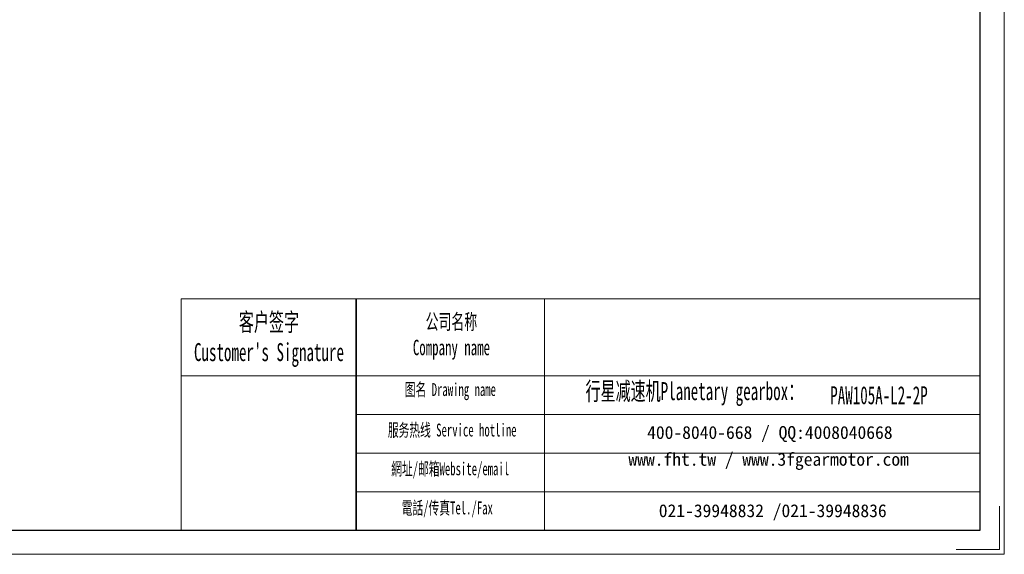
# Model space of a CAD drawing. Header units: millimetres. Extents: x 2895 to 3655, y -169 to 378.
# Tile 3 of 8: x 3285 to 3655, y -169 to 32. Entities that reach past the tile are written whole.
import ezdxf

# ---------------------------------------------------------------- set-up
doc = ezdxf.new("R2010")
doc.units = ezdxf.units.MM
doc.layers.get('0').update_dxf_attribs({"lineweight": 35})
for name, color, linetype, lineweight in [('7标注层', 4, 'Continuous', 18), ('SLD-0', 7, 'Continuous', 18), ('图框_外框线', 7, 'Continuous', 18)]:
    doc.layers.add(name, color=color, linetype=linetype, lineweight=lineweight)
doc.styles.add('SLDTEXTSTYLE4', font='txt', dxfattribs={"width": 0.611111})

msp = doc.modelspace()

# ---------------------------------------------------------------- linework, layer by layer
msp.add_line((3411.5992, -73.0696), (3411.5992, -159.9563))
at = {"layer": '7标注层', "color": 0}
msp.add_line((3346.0568, -73.0696), (3346.0568, -159.9414), dxfattribs=at)
at = {"layer": '图框_外框线'}
for p, q in [((3346.0568, -73.0696), (3411.5992, -73.0696)), ((3411.5992, -73.0696), (3411.5992, -159.9414)), ((3411.5992, -73.0696), (3645.6046, -73.0696)), ((3482.2168, -73.0696), (3482.2168, -159.9414)), ((3346.0568, -102.0588), (3411.5992, -102.0588)), ((3411.5992, -102.0588), (3645.6046, -102.0588)), ((3411.5992, -116.5534), (3645.6046, -116.5534)), ((3411.5992, -131.048), (3645.6046, -131.048)), ((3411.5992, -145.5426), (3645.6046, -145.5426))]:
    msp.add_line(p, q, dxfattribs=at)
at = {"layer": '图框_外框线', "color": 3}
msp.add_lwpolyline([(2894.5278, -168.9905), (3654.6537, -168.9905), (3654.6537, 368.527), (2894.5278, 368.527)], close=True, dxfattribs=at)
at = {"layer": '图框_外框线', "color": 3, "lineweight": 25}
msp.add_lwpolyline([(2939.7734, -159.9414), (3645.6046, -159.9414), (3645.6046, 359.4779), (2939.7734, 359.4779)], close=True, dxfattribs=at)
at = {"layer": '图框_外框线', "color": 3}
msp.add_lwpolyline([(3652.8439, -150.8923), (3652.8439, -167.1807), (3636.5555, -167.1807)], dxfattribs=at)

# ---------------------------------------------------------------- texts
at = {"layer": 'SLD-0', "color": 1, "attachment_point": 2, "style": 'SLDTEXTSTYLE4'}
for s, insert, char_height, width in [("{\\fSimSun|b1|i0|c134|p2;客户签字\\PCustomer's Signature}", (3378.941, -78.4327), 6.764147, 84.146691), ('{\\fSimSun|b1|i0|c134|p2;公司名称\\PCompany name}', (3447.3559, -78.7918), 5.797841, 75.063934), ('{\\fSimSun|b1|i0|c134|p2;  \\H1.1667x;行星减速机Planetary gearbox\\fSimSun|b0|i0|c134|p2;：}', (3536.0319, -104.358), 5.797841, 91.186351), ('{\\fSimSun|b1|i0|c134|p2;图名 Drawing name}', (3446.9596, -104.7306), 4.831534, 61.788962), ('PAW105A-L2-2P', (3607.6618, -105.8973), 6.764147, 49.225947), ('{\\fSimSun|b1|i0|c134|p2;服务热线 Service hotline}', (3447.6447, -119.9233), 4.831534, 68.838839), ('{\\fSimSun|b1|i0|c134|p2;網址/邮箱Website/email}', (3446.8924, -134.48), 4.831534, 71.654752), ('{\\fSimSun|b1|i0|c134|p2;電話/传真Tel./Fax}', (3445.8099, -149.1501), 4.831534, 72.516549)]:
    msp.add_mtext(s, dxfattribs=dict(at, insert=insert, char_height=char_height, width=width))
at = {"layer": 'SLD-0', "color": 1, "char_height": 4.831534, "attachment_point": 2}
for s, insert, width in [('{\\fSimSun|b1|i0|c134|p2;400-8040-668 / QQ:4008040668}', (3566.7439, -120.8465), 140.672086), ('{\\fSimSun|b1|i0|c134|p2;www.fht.tw / www.3fgearmotor.com }', (3566.2984, -130.9099), 140.830444), ('{\\fSimSun|b1|i0|c134|p2;021-39948832 /021-39948836 }', (3567.8213, -150.2065), 107.534697)]:
    msp.add_mtext(s, dxfattribs=dict(at, insert=insert, width=width))

doc.saveas('drawing.dxf')
